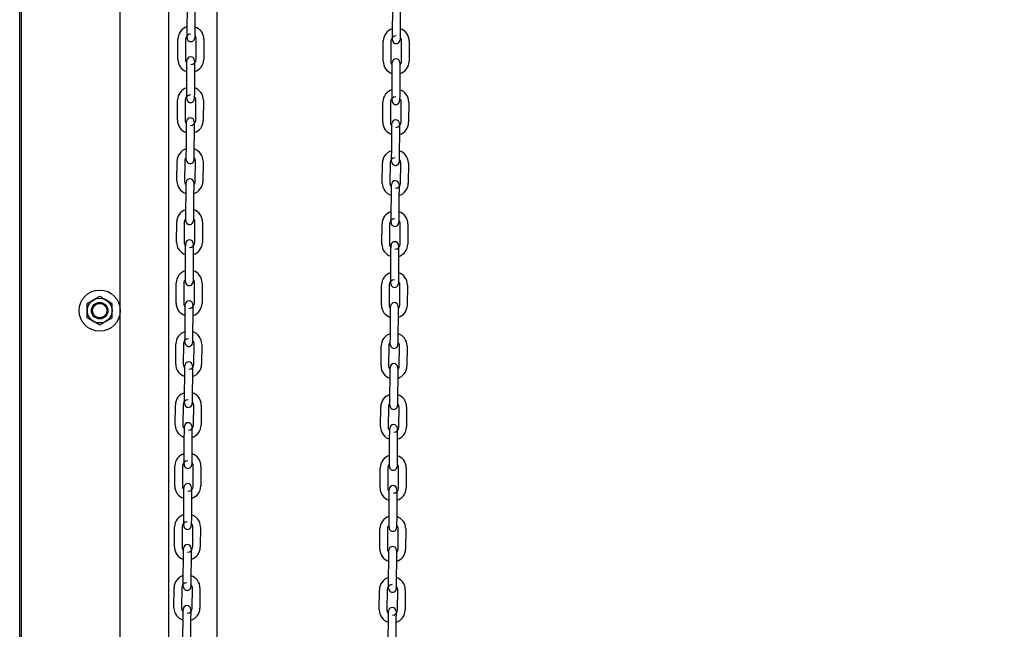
# Model space of a CAD drawing. Header units: inches. Extents: x 170 to 312, y 215 to 248.
# Tile 124 of 256: x 185.243 to 186.261, y 241.378 to 242.008. Entities that reach past the tile are written whole.
import ezdxf

# ---------------------------------------------------------------- set-up
doc = ezdxf.new("R2010")
doc.units = ezdxf.units.IN
doc.header["$LTSCALE"] = 0.25
doc.header["$MEASUREMENT"] = 0
doc.layers.add('ANNOTATIONS', color=1, linetype='Continuous')
doc.layers.add('MOTOR RH', color=7, linetype='Continuous')
doc.styles.add('ARIAL', font='arial.ttf', dxfattribs={"height": 0.09375})
doc.dimstyles.new('STANDARD$0', dxfattribs={"dimtxt": 0.09375, "dimasz": 0.09375, "dimexe": 0.03125, "dimexo": 0.046875, "dimgap": 0.09, "dimtad": 0, "dimtih": 1, "dimtoh": 1, "dimdec": 4, "dimzin": 0, "dimdsep": 46, "dimtxsty": 'ARIAL', "dimcen": 0.09, "dimadec": 0, "dimazin": 0, "dimtfac": 1, "dimtdec": 4, "dimtofl": 0, "dimtmove": 0, "dimatfit": 1, "dimfxl": 1, "dimtolj": 1, "dimtzin": 0, "dimarcsym": 0})

# ---------------------------------------------------------------- blocks, each defined once
blk = doc.blocks.new('*D24')
at = {"layer": 'ANNOTATIONS', "color": 0, "lineweight": -2, "transparency": 16777216}
for p, q in [((185.2897, 244.125), (187.1357, 244.125)), ((187.1044, 244.0313), (187.1044, 242.3317)), ((187.1044, 240.1972), (187.1044, 241.8968)), ((186.3739, 240.1034), (187.1357, 240.1034))]:
    blk.add_line(p, q, dxfattribs=at)
at = {"layer": 'ANNOTATIONS', "color": 0, "transparency": 16777216}
for points in [[(187.0888, 244.0313), (187.12, 244.0313), (187.1044, 244.125)], [(187.0888, 240.1972), (187.12, 240.1972), (187.1044, 240.1034)]]:
    blk.add_solid(points, dxfattribs=at)
at = {"layer": 'defpoints', "color": 0, "transparency": 16777216}
for p in [(185.2428, 244.125), (186.327, 240.1034), (187.1044, 240.1034)]:
    blk.add_point(p, dxfattribs=at)
at = {"layer": 'ANNOTATIONS', "color": 0, "transparency": 16777216, "insert": (187.1044, 242.1142), "char_height": 0.09375, "attachment_point": 5, "style": 'ARIAL'}
blk.add_mtext('\\A1;OPENING\\PHEIGHT', dxfattribs=at)
blk = doc.blocks.new('*D25')
at = {"layer": 'ANNOTATIONS', "color": 0, "lineweight": -2, "transparency": 16777216}
for p, q in [((185.2897, 244.961), (187.7907, 244.961)), ((187.7594, 244.8673), (187.7594, 242.7497)), ((187.7594, 240.1972), (187.7594, 242.3148)), ((187.2942, 240.1034), (187.7907, 240.1034))]:
    blk.add_line(p, q, dxfattribs=at)
at = {"layer": 'ANNOTATIONS', "color": 0, "transparency": 16777216}
for points in [[(187.7438, 244.8673), (187.775, 244.8673), (187.7594, 244.961)], [(187.7438, 240.1972), (187.775, 240.1972), (187.7594, 240.1034)]]:
    blk.add_solid(points, dxfattribs=at)
at = {"layer": 'defpoints', "color": 0, "transparency": 16777216}
for p in [(185.2428, 244.961), (187.2474, 240.1034), (187.7594, 240.1034)]:
    blk.add_point(p, dxfattribs=at)
at = {"layer": 'ANNOTATIONS', "color": 0, "transparency": 16777216, "insert": (187.7594, 242.5322), "char_height": 0.09375, "attachment_point": 5, "style": 'ARIAL'}
blk.add_mtext('\\A1;TOTAL\\PHEIGHT', dxfattribs=at)

msp = doc.modelspace()

# ---------------------------------------------------------------- linework, layer by layer
at = {"layer": 'MOTOR RH'}
for p, q in [((185.24283, 240.10342), (185.24283, 245.60178)), ((185.24466, 240.1061), (185.24466, 244.91339)), ((185.34685, 240.1061), (185.34685, 244.91339)), ((185.39688, 244.63662), (185.39688, 240.10342)), ((185.44691, 240.1061), (185.44691, 244.29598)), ((185.41606, 241.99829), (185.41621, 242.01916)), ((185.42408, 242.0191), (185.42393, 241.99824)), ((185.62841, 241.99633), (185.62856, 242.01719)), ((185.63643, 242.01714), (185.63628, 241.99627)), ((185.40639, 241.96687), (185.40654, 241.98773)), ((185.41441, 241.98768), (185.41426, 241.96681)), ((185.42529, 241.96673), (185.42543, 241.9876)), ((185.43331, 241.98754), (185.43316, 241.96668)), ((185.61874, 241.9649), (185.61889, 241.98576)), ((185.62676, 241.98571), (185.62661, 241.96484)), ((185.63763, 241.96476), (185.63778, 241.98563)), ((185.64566, 241.98557), (185.64551, 241.96471)), ((185.41561, 241.9353), (185.41576, 241.95616)), ((185.42364, 241.95611), (185.42349, 241.93524)), ((185.62796, 241.93333), (185.62811, 241.95419)), ((185.63599, 241.95414), (185.63584, 241.93327)), ((185.40594, 241.90387), (185.40609, 241.92473)), ((185.41396, 241.92468), (185.41382, 241.90381)), ((185.42484, 241.90373), (185.42499, 241.9246)), ((185.43286, 241.92454), (185.43271, 241.90368)), ((185.61829, 241.9019), (185.61844, 241.92277)), ((185.62631, 241.92271), (185.62617, 241.90184)), ((185.6279, 241.92408), (185.6279, 241.9241)), ((185.63719, 241.90177), (185.63734, 241.92263)), ((185.64521, 241.92258), (185.64506, 241.90171)), ((185.41517, 241.8723), (185.41532, 241.89316)), ((185.42319, 241.89311), (185.42304, 241.87224)), ((185.62752, 241.87033), (185.62767, 241.8912)), ((185.63554, 241.89114), (185.63539, 241.87027)), ((185.4055, 241.84087), (185.40564, 241.86173)), ((185.41352, 241.86168), (185.41337, 241.84081)), ((185.42439, 241.84074), (185.42454, 241.8616)), ((185.43242, 241.86154), (185.43227, 241.84068)), ((185.61785, 241.8389), (185.61799, 241.85977)), ((185.62745, 241.86108), (185.62745, 241.8611)), ((185.62587, 241.85971), (185.62572, 241.83885)), ((185.63674, 241.83877), (185.63689, 241.85963)), ((185.64476, 241.85958), (185.64462, 241.83871)), ((185.41472, 241.8093), (185.41487, 241.83016)), ((185.42274, 241.83011), (185.4226, 241.80924)), ((185.62707, 241.80733), (185.62722, 241.8282)), ((185.63509, 241.82814), (185.63495, 241.80728)), ((185.40505, 241.77787), (185.4052, 241.79874)), ((185.41307, 241.79868), (185.41292, 241.77781)), ((185.42395, 241.77774), (185.4241, 241.7986)), ((185.43197, 241.79855), (185.43182, 241.77768)), ((185.6174, 241.7759), (185.61755, 241.79677)), ((185.62542, 241.79671), (185.62527, 241.77585)), ((185.6363, 241.77577), (185.63644, 241.79663)), ((185.64432, 241.79658), (185.64417, 241.77571)), ((185.41428, 241.7463), (185.41442, 241.76717)), ((185.4223, 241.76711), (185.42215, 241.74624)), ((185.62663, 241.74433), (185.62677, 241.7652)), ((185.63465, 241.76514), (185.6345, 241.74428)), ((185.4046, 241.71487), (185.40475, 241.73574)), ((185.41263, 241.73568), (185.41248, 241.71482)), ((185.4235, 241.71474), (185.42365, 241.7356)), ((185.43152, 241.73555), (185.43137, 241.71468)), ((185.61695, 241.7129), (185.6171, 241.73377)), ((185.62498, 241.73371), (185.62483, 241.71285)), ((185.63585, 241.71277), (185.636, 241.73364)), ((185.64387, 241.73358), (185.64372, 241.71271)), ((185.41383, 241.6833), (185.41398, 241.70417)), ((185.42185, 241.70411), (185.4217, 241.68325)), ((185.62618, 241.68133), (185.62633, 241.7022)), ((185.6342, 241.70214), (185.63405, 241.68128)), ((185.40416, 241.65187), (185.40431, 241.67274)), ((185.41218, 241.67268), (185.41203, 241.65182)), ((185.41376, 241.67406), (185.41376, 241.67407)), ((185.42305, 241.65174), (185.4232, 241.67261)), ((185.43108, 241.67255), (185.43093, 241.65168)), ((185.61651, 241.64991), (185.61666, 241.67077)), ((185.62453, 241.67072), (185.62438, 241.64985)), ((185.6354, 241.64977), (185.63555, 241.67064)), ((185.64343, 241.67058), (185.64328, 241.64972)), ((185.41338, 241.6203), (185.41353, 241.64117)), ((185.42141, 241.64111), (185.42126, 241.62025)), ((185.62573, 241.61834), (185.62588, 241.6392)), ((185.63376, 241.63915), (185.63361, 241.61828)), ((185.40371, 241.58888), (185.40386, 241.60974)), ((185.41173, 241.60969), (185.41159, 241.58882)), ((185.41332, 241.61106), (185.41332, 241.61108)), ((185.42261, 241.58874), (185.42276, 241.60961)), ((185.43063, 241.60955), (185.43048, 241.58869)), ((185.61606, 241.58691), (185.61621, 241.60777)), ((185.62408, 241.60772), (185.62394, 241.58685)), ((185.63496, 241.58677), (185.63511, 241.60764)), ((185.64298, 241.60758), (185.64283, 241.58672)), ((185.41294, 241.55731), (185.41309, 241.57817)), ((185.42096, 241.57811), (185.42081, 241.55725)), ((185.62529, 241.55534), (185.62544, 241.5762)), ((185.63331, 241.57615), (185.63316, 241.55528)), ((185.40327, 241.52588), (185.40341, 241.54674)), ((185.41129, 241.54669), (185.41114, 241.52582)), ((185.42216, 241.52574), (185.42231, 241.54661)), ((185.43018, 241.54655), (185.43004, 241.52569)), ((185.61562, 241.52391), (185.61576, 241.54477)), ((185.62364, 241.54472), (185.62349, 241.52385)), ((185.63451, 241.52378), (185.63466, 241.54464)), ((185.64253, 241.54459), (185.64239, 241.52372)), ((185.41249, 241.49431), (185.41264, 241.51517)), ((185.42051, 241.51512), (185.42037, 241.49425)), ((185.62484, 241.49234), (185.62499, 241.5132)), ((185.63286, 241.51315), (185.63271, 241.49228)), ((185.40282, 241.4629), (185.40297, 241.48374)), ((185.41084, 241.48369), (185.41069, 241.46282)), ((185.42172, 241.46274), (185.42186, 241.48361)), ((185.42974, 241.48355), (185.42959, 241.46269)), ((185.61517, 241.46091), (185.61532, 241.48178)), ((185.62319, 241.48172), (185.62304, 241.46086)), ((185.63407, 241.46078), (185.63421, 241.48164)), ((185.64209, 241.48159), (185.64194, 241.46072)), ((185.41205, 241.43131), (185.41219, 241.45217)), ((185.42007, 241.45212), (185.41992, 241.43125)), ((185.6244, 241.42934), (185.62454, 241.45021)), ((185.63242, 241.45015), (185.63227, 241.42928)), ((185.40237, 241.40001), (185.40252, 241.42086)), ((185.4104, 241.42069), (185.41025, 241.39982)), ((185.42127, 241.39975), (185.42142, 241.42061)), ((185.42929, 241.42056), (185.42914, 241.39969)), ((185.61472, 241.39791), (185.61487, 241.41878)), ((185.62274, 241.41872), (185.6226, 241.39786)), ((185.62433, 241.4201), (185.62433, 241.42011)), ((185.63362, 241.39778), (185.63377, 241.41864)), ((185.64164, 241.41859), (185.64149, 241.39772)), ((185.4116, 241.36831), (185.41175, 241.38918)), ((185.41962, 241.38912), (185.41947, 241.36825)), ((185.62395, 241.36634), (185.6241, 241.38721)), ((185.63197, 241.38715), (185.63182, 241.36629))]:
    msp.add_line(p, q, dxfattribs=at)
at = {"layer": 'MOTOR RH', "flags": 128}
for points in [[(185.41599, 241.98904), (185.416, 241.98922), (185.416, 241.98975), (185.41601, 241.9906), (185.41601, 241.99175), (185.41602, 241.99315), (185.41604, 241.99475), (185.41605, 241.99649), (185.41606, 241.99829)], [(185.42393, 241.99824), (185.42392, 241.99643), (185.42391, 241.9947), (185.4239, 241.9931), (185.42389, 241.9917), (185.42388, 241.99055)], [(185.62834, 241.98707), (185.62835, 241.98725), (185.62835, 241.98778), (185.62836, 241.98863), (185.62836, 241.98978), (185.62837, 241.99119), (185.62838, 241.99279), (185.6284, 241.99452), (185.62841, 241.99633)], [(185.63628, 241.99627), (185.63627, 241.99447), (185.63626, 241.99273), (185.63625, 241.99113), (185.63624, 241.98973), (185.63623, 241.98858)], [(185.41789, 241.98565), (185.4184, 241.98539), (185.4199, 241.98508)], [(185.42389, 241.99138), (185.42388, 241.99055), (185.42387, 241.98969), (185.42387, 241.98916), (185.42387, 241.98899)], [(185.63623, 241.98942), (185.63623, 241.98858), (185.63622, 241.98772), (185.63622, 241.9872), (185.63622, 241.98705)], [(185.63622, 241.9872), (185.63622, 241.98702)], [(185.41576, 241.95616), (185.41578, 241.95797), (185.41579, 241.9597), (185.4158, 241.9613), (185.41581, 241.9627), (185.41582, 241.96385)], [(185.41581, 241.96302), (185.41582, 241.96385), (185.41582, 241.96471), (185.41583, 241.96524), (185.41583, 241.96541)], [(185.41583, 241.96524), (185.41583, 241.96541)], [(185.4237, 241.96536), (185.4237, 241.96518), (185.4237, 241.96465), (185.42369, 241.9638), (185.42368, 241.96265), (185.42367, 241.96125), (185.42366, 241.95965), (185.42365, 241.95791), (185.42364, 241.95611)], [(185.62811, 241.95419), (185.62812, 241.956), (185.62814, 241.95773), (185.62815, 241.95933), (185.62816, 241.96074), (185.62817, 241.96189)], [(185.62816, 241.96105), (185.62817, 241.96189), (185.62817, 241.96274), (185.62818, 241.96327), (185.62818, 241.96345)], [(185.63604, 241.96183), (185.63603, 241.96068), (185.63602, 241.95928), (185.63601, 241.95768), (185.636, 241.95594), (185.63599, 241.95414)], [(185.63605, 241.96339), (185.63605, 241.96321), (185.63605, 241.96269), (185.63604, 241.96183), (185.63603, 241.961)], [(185.41555, 241.92604), (185.41555, 241.92622), (185.41555, 241.92675), (185.41556, 241.9276), (185.41557, 241.92875), (185.41558, 241.93016), (185.41559, 241.93176), (185.4156, 241.93349), (185.41561, 241.9353)], [(185.42349, 241.93524), (185.42348, 241.93343), (185.42346, 241.9317), (185.42345, 241.9301), (185.42344, 241.9287), (185.42343, 241.92755)], [(185.6279, 241.92408), (185.6279, 241.92425), (185.6279, 241.92478), (185.62791, 241.92564), (185.62792, 241.92679), (185.62793, 241.92819), (185.62794, 241.92979), (185.62795, 241.93152), (185.62796, 241.93333)], [(185.63584, 241.93327), (185.63582, 241.93147), (185.63581, 241.92973), (185.6358, 241.92813), (185.63579, 241.92673), (185.63578, 241.92558)], [(185.41745, 241.92265), (185.41795, 241.92239), (185.41946, 241.92208)], [(185.42344, 241.92839), (185.42343, 241.92755), (185.42343, 241.92669), (185.42342, 241.92617), (185.42342, 241.92599)], [(185.63579, 241.92642), (185.63578, 241.92558), (185.63578, 241.92472), (185.63577, 241.9242), (185.63577, 241.92405)], [(185.63577, 241.9242), (185.63577, 241.92402)], [(185.41532, 241.89316), (185.41533, 241.89497), (185.41534, 241.8967), (185.41535, 241.8983), (185.41536, 241.89971), (185.41537, 241.90086)], [(185.41536, 241.90002), (185.41537, 241.90086), (185.41538, 241.90171), (185.41538, 241.90224), (185.41538, 241.90241)], [(185.42326, 241.90236), (185.42325, 241.90218), (185.42325, 241.90165), (185.42324, 241.9008), (185.42324, 241.89965), (185.42323, 241.89825), (185.42322, 241.89665), (185.4232, 241.89491), (185.42319, 241.89311)], [(185.62767, 241.8912), (185.62768, 241.893), (185.62769, 241.89474), (185.6277, 241.89634), (185.62771, 241.89774), (185.62772, 241.89889)], [(185.62771, 241.89806), (185.62772, 241.89889), (185.62773, 241.89974), (185.62773, 241.90027), (185.62773, 241.90045)], [(185.63561, 241.90039), (185.6356, 241.90021), (185.6356, 241.89969), (185.63559, 241.89883), (185.63559, 241.89768), (185.63558, 241.89628), (185.63556, 241.89468), (185.63555, 241.89294), (185.63554, 241.89114)], [(185.41511, 241.8646), (185.41512, 241.86576), (185.41513, 241.86716), (185.41514, 241.86876), (185.41516, 241.87049), (185.41517, 241.8723)], [(185.42304, 241.87224), (185.42303, 241.87044), (185.42302, 241.8687), (185.42301, 241.8671), (185.423, 241.8657), (185.42299, 241.86455)], [(185.62745, 241.86108), (185.62745, 241.86126), (185.62746, 241.86178), (185.62746, 241.86264), (185.62747, 241.86379), (185.62748, 241.86519), (185.62749, 241.86679), (185.6275, 241.86852), (185.62752, 241.87033)], [(185.63539, 241.87027), (185.63538, 241.86847), (185.63537, 241.86673), (185.63535, 241.86513), (185.63535, 241.86373), (185.63534, 241.86258)], [(185.4151, 241.86305), (185.4151, 241.86322), (185.41511, 241.86375), (185.41511, 241.8646), (185.41512, 241.86544)], [(185.4151, 241.86305), (185.4151, 241.86322)], [(185.42299, 241.86539), (185.42299, 241.86455), (185.42298, 241.86369), (185.42298, 241.86317), (185.42298, 241.86302)], [(185.42298, 241.86317), (185.42298, 241.86299)], [(185.63534, 241.86342), (185.63534, 241.86258), (185.63533, 241.86173), (185.63533, 241.8612), (185.63533, 241.86106)], [(185.63533, 241.8612), (185.63533, 241.86102)], [(185.417, 241.85965), (185.41751, 241.85939), (185.41901, 241.85908)], [(185.41492, 241.83703), (185.41492, 241.83786), (185.41493, 241.83871), (185.41493, 241.83924), (185.41494, 241.83941)], [(185.41493, 241.83924), (185.41494, 241.83942)], [(185.42281, 241.83936), (185.42281, 241.83918), (185.4228, 241.83866), (185.4228, 241.8378), (185.42279, 241.83697)], [(185.41487, 241.83016), (185.41488, 241.83197), (185.4149, 241.83371), (185.41491, 241.8353), (185.41492, 241.83671), (185.41492, 241.83786)], [(185.4228, 241.8378), (185.42279, 241.83665), (185.42278, 241.83525), (185.42277, 241.83365), (185.42276, 241.83191), (185.42274, 241.83011)], [(185.62722, 241.8282), (185.62723, 241.83), (185.62724, 241.83174), (185.62726, 241.83334), (185.62727, 241.83474), (185.62727, 241.83589)], [(185.62727, 241.83506), (185.62727, 241.83589), (185.62728, 241.83674), (185.62728, 241.83727), (185.62729, 241.83745)], [(185.63516, 241.83739), (185.63516, 241.83721), (185.63515, 241.83669), (185.63515, 241.83583), (185.63514, 241.83468), (185.63513, 241.83328), (185.63512, 241.83168), (185.63511, 241.82995), (185.63509, 241.82814)], [(185.41467, 241.80161), (185.41468, 241.80276), (185.41469, 241.80416), (185.4147, 241.80576), (185.41471, 241.80749), (185.41472, 241.8093)], [(185.4226, 241.80924), (185.42258, 241.80744), (185.42257, 241.8057), (185.42256, 241.8041), (185.42255, 241.8027), (185.42254, 241.80155)], [(185.41466, 241.80005), (185.41466, 241.80022), (185.41466, 241.80075), (185.41467, 241.80161), (185.41467, 241.80245)], [(185.42255, 241.80239), (185.42254, 241.80155), (185.42254, 241.8007), (185.42253, 241.80017), (185.42253, 241.8)], [(185.42253, 241.80017), (185.42253, 241.79999)], [(185.62701, 241.79808), (185.62701, 241.79826), (185.62701, 241.79878), (185.62702, 241.79964), (185.62703, 241.80079), (185.62704, 241.80219), (185.62705, 241.80379), (185.62706, 241.80553), (185.62707, 241.80733)], [(185.6349, 241.80042), (185.63489, 241.79958), (185.63488, 241.79873), (185.63488, 241.7982), (185.63488, 241.79802)], [(185.63495, 241.80728), (185.63493, 241.80547), (185.63492, 241.80373), (185.63491, 241.80214), (185.6349, 241.80073), (185.63489, 241.79958)], [(185.41655, 241.79665), (185.41706, 241.79639), (185.41857, 241.79608)], [(185.41442, 241.76717), (185.41444, 241.76897), (185.41445, 241.77071), (185.41446, 241.77231), (185.41447, 241.77371), (185.41448, 241.77486)], [(185.41447, 241.77403), (185.41448, 241.77486), (185.41448, 241.77571), (185.41449, 241.77624), (185.41449, 241.77641)], [(185.41449, 241.77624), (185.41449, 241.77642)], [(185.42236, 241.77636), (185.42236, 241.77618), (185.42236, 241.77566), (185.42235, 241.7748), (185.42234, 241.77365), (185.42233, 241.77225), (185.42232, 241.77065), (185.42231, 241.76892), (185.4223, 241.76711)], [(185.62677, 241.7652), (185.62679, 241.767), (185.6268, 241.76874), (185.62681, 241.77034), (185.62682, 241.77174), (185.62683, 241.77289)], [(185.62682, 241.77206), (185.62683, 241.77289), (185.62683, 241.77375), (185.62684, 241.77427), (185.62684, 241.77445)], [(185.63471, 241.77439), (185.63471, 241.77422), (185.63471, 241.77369), (185.6347, 241.77283), (185.63469, 241.77168), (185.63468, 241.77028), (185.63467, 241.76868), (185.63466, 241.76695), (185.63465, 241.76514)], [(185.41421, 241.73706), (185.41421, 241.73723), (185.41422, 241.73775), (185.41422, 241.73861), (185.41423, 241.73945)], [(185.41422, 241.73861), (185.41423, 241.73976), (185.41424, 241.74116), (185.41425, 241.74276), (185.41426, 241.7445), (185.41428, 241.7463)], [(185.4221, 241.73939), (185.4221, 241.73855), (185.42209, 241.7377), (185.42209, 241.73717), (185.42208, 241.73699)], [(185.42215, 241.74624), (185.42214, 241.74444), (185.42212, 241.7427), (185.42211, 241.7411), (185.4221, 241.7397), (185.4221, 241.73855)], [(185.62656, 241.73508), (185.62656, 241.73526), (185.62656, 241.73579), (185.62657, 241.73664), (185.62658, 241.73779), (185.62659, 241.73919), (185.6266, 241.74079), (185.62661, 241.74253), (185.62663, 241.74433)], [(185.6345, 241.74428), (185.63449, 241.74247), (185.63447, 241.74074), (185.63446, 241.73914), (185.63445, 241.73773), (185.63444, 241.73658)], [(185.41421, 241.73705), (185.41421, 241.73723)], [(185.41611, 241.73365), (185.41661, 241.73339), (185.41812, 241.73308)], [(185.63445, 241.73742), (185.63444, 241.73658), (185.63444, 241.73573), (185.63443, 241.7352), (185.63443, 241.73506)], [(185.63443, 241.7352), (185.63443, 241.73503)], [(185.41398, 241.70417), (185.41399, 241.70597), (185.414, 241.70771), (185.41401, 241.70931), (185.41402, 241.71071), (185.41403, 241.71186)], [(185.41403, 241.71103), (185.41403, 241.71186), (185.41404, 241.71272), (185.41404, 241.71324), (185.41404, 241.71341)], [(185.41404, 241.71324), (185.41404, 241.71342)], [(185.42192, 241.71336), (185.42192, 241.71319), (185.42191, 241.71266), (185.42191, 241.7118), (185.4219, 241.71065), (185.42189, 241.70925), (185.42188, 241.70765), (185.42186, 241.70592), (185.42185, 241.70411)], [(185.62633, 241.7022), (185.62634, 241.704), (185.62635, 241.70574), (185.62636, 241.70734), (185.62637, 241.70874), (185.62638, 241.70989)], [(185.62638, 241.70906), (185.62638, 241.70989), (185.62639, 241.71075), (185.62639, 241.71127), (185.62639, 241.71145)], [(185.63426, 241.70984), (185.63425, 241.70869), (185.63424, 241.70728), (185.63423, 241.70568), (185.63421, 241.70395), (185.6342, 241.70214)], [(185.63427, 241.7114), (185.63427, 241.71122), (185.63426, 241.71069), (185.63426, 241.70984), (185.63425, 241.70901)], [(185.41376, 241.67405), (185.41377, 241.67423), (185.41377, 241.67475), (185.41378, 241.67561), (185.41378, 241.67676), (185.41379, 241.67816), (185.4138, 241.67976), (185.41382, 241.6815), (185.41383, 241.6833)], [(185.4217, 241.68325), (185.42169, 241.68144), (185.42168, 241.67971), (185.42167, 241.67811), (185.42166, 241.6767), (185.42165, 241.67555)], [(185.62612, 241.67364), (185.62613, 241.67479), (185.62614, 241.67619), (185.62615, 241.67779), (185.62617, 241.67953), (185.62618, 241.68133)], [(185.63405, 241.68128), (185.63404, 241.67947), (185.63403, 241.67774), (185.63402, 241.67614), (185.63401, 241.67474), (185.634, 241.67359)], [(185.41566, 241.67065), (185.41617, 241.6704), (185.41767, 241.67009)], [(185.42166, 241.67639), (185.42165, 241.67555), (185.42164, 241.6747), (185.42164, 241.67417), (185.42164, 241.67403)], [(185.42164, 241.67417), (185.42164, 241.67399)], [(185.62611, 241.67209), (185.62612, 241.67226), (185.62612, 241.67279), (185.62612, 241.67364), (185.62613, 241.67448)], [(185.62611, 241.67208), (185.62612, 241.67226)], [(185.634, 241.67443), (185.634, 241.67359), (185.63399, 241.67273), (185.63399, 241.6722), (185.63399, 241.67203)], [(185.41353, 241.64117), (185.41354, 241.64297), (185.41356, 241.64471), (185.41357, 241.64631), (185.41358, 241.64771), (185.41359, 241.64886)], [(185.41358, 241.64803), (185.41359, 241.64886), (185.41359, 241.64972), (185.4136, 241.65024), (185.4136, 241.65041)], [(185.4136, 241.65024), (185.4136, 241.65042)], [(185.42147, 241.65037), (185.42147, 241.65019), (185.42147, 241.64966), (185.42146, 241.64881), (185.42145, 241.64766), (185.42144, 241.64625), (185.42143, 241.64465), (185.42142, 241.64292), (185.42141, 241.64111)], [(185.62588, 241.6392), (185.62589, 241.64101), (185.62591, 241.64274), (185.62592, 241.64434), (185.62593, 241.64574), (185.62594, 241.64689)], [(185.62593, 241.64606), (185.62594, 241.64689), (185.62594, 241.64775), (185.62595, 241.64828), (185.62595, 241.64845)], [(185.62595, 241.64828), (185.62595, 241.64845)], [(185.63381, 241.64684), (185.6338, 241.64569), (185.63379, 241.64429), (185.63378, 241.64269), (185.63377, 241.64095), (185.63376, 241.63915)], [(185.63382, 241.6484), (185.63382, 241.64822), (185.63382, 241.64769), (185.63381, 241.64684), (185.6338, 241.64601)], [(185.41332, 241.61105), (185.41332, 241.61123), (185.41332, 241.61176), (185.41333, 241.61261), (185.41334, 241.61376), (185.41335, 241.61516), (185.41336, 241.61676), (185.41337, 241.6185), (185.41338, 241.6203)], [(185.42126, 241.62025), (185.42124, 241.61844), (185.42123, 241.61671), (185.42122, 241.61511), (185.42121, 241.61371), (185.4212, 241.61256)], [(185.62568, 241.61064), (185.62569, 241.61179), (185.6257, 241.6132), (185.62571, 241.6148), (185.62572, 241.61653), (185.62573, 241.61834)], [(185.63361, 241.61828), (185.63359, 241.61648), (185.63358, 241.61474), (185.63357, 241.61314), (185.63356, 241.61174), (185.63355, 241.61059)], [(185.41522, 241.60766), (185.41572, 241.6074), (185.41723, 241.60709)], [(185.42121, 241.61339), (185.4212, 241.61256), (185.4212, 241.6117), (185.42119, 241.61117), (185.42119, 241.61103)], [(185.42119, 241.61117), (185.42119, 241.611)], [(185.62567, 241.60908), (185.62567, 241.60926), (185.62567, 241.60979), (185.62568, 241.61064), (185.62568, 241.61148)], [(185.63356, 241.61143), (185.63355, 241.61059), (185.63355, 241.60973), (185.63354, 241.60921), (185.63354, 241.60906)], [(185.63354, 241.60921), (185.63354, 241.60903)], [(185.41309, 241.57817), (185.4131, 241.57998), (185.41311, 241.58171), (185.41312, 241.58331), (185.41313, 241.58471), (185.41314, 241.58586)], [(185.41313, 241.58503), (185.41314, 241.58586), (185.41315, 241.58672), (185.41315, 241.58724), (185.41315, 241.58741)], [(185.41315, 241.58724), (185.41315, 241.58742)], [(185.42103, 241.58737), (185.42102, 241.58719), (185.42102, 241.58666), (185.42101, 241.58581), (185.42101, 241.58466), (185.421, 241.58326), (185.42098, 241.58166), (185.42097, 241.57992), (185.42096, 241.57811)], [(185.62548, 241.58306), (185.62549, 241.5839), (185.6255, 241.58475), (185.6255, 241.58528), (185.6255, 241.58545)], [(185.63337, 241.5854), (185.63337, 241.58522), (185.63337, 241.58469), (185.63336, 241.58384), (185.63336, 241.58269), (185.63335, 241.58129), (185.63333, 241.57969), (185.63332, 241.57795), (185.63331, 241.57615)], [(185.62544, 241.5762), (185.62545, 241.57801), (185.62546, 241.57974), (185.62547, 241.58134), (185.62548, 241.58275), (185.62549, 241.5839)], [(185.41287, 241.54805), (185.41287, 241.54823), (185.41288, 241.54876), (185.41288, 241.54961), (185.41289, 241.55076), (185.4129, 241.55217), (185.41291, 241.55376), (185.41292, 241.5555), (185.41294, 241.55731)], [(185.42081, 241.55725), (185.4208, 241.55544), (185.42079, 241.55371), (185.42078, 241.55211), (185.42077, 241.55071), (185.42076, 241.54956)], [(185.62523, 241.54765), (185.62524, 241.5488), (185.62525, 241.5502), (185.62526, 241.5518), (185.62527, 241.55353), (185.62529, 241.55534)], [(185.63316, 241.55528), (185.63315, 241.55348), (185.63314, 241.55174), (185.63312, 241.55014), (185.63311, 241.54874), (185.63311, 241.54759)], [(185.41477, 241.54466), (185.41528, 241.5444), (185.41678, 241.54409)], [(185.42076, 241.5504), (185.42076, 241.54956), (185.42075, 241.5487), (185.42075, 241.54818), (185.42075, 241.548)], [(185.62522, 241.54609), (185.62522, 241.54626), (185.62523, 241.54679), (185.62523, 241.54765), (185.62524, 241.54848)], [(185.62522, 241.54609), (185.62522, 241.54626)], [(185.63311, 241.54843), (185.63311, 241.54759), (185.6331, 241.54673), (185.6331, 241.54621), (185.6331, 241.54603)], [(185.41269, 241.52203), (185.41269, 241.52287), (185.4127, 241.52372), (185.4127, 241.52425), (185.41271, 241.52442)], [(185.4127, 241.52425), (185.41271, 241.52442)], [(185.42058, 241.52437), (185.42058, 241.52419), (185.42057, 241.52366), (185.42057, 241.52281), (185.42056, 241.52166), (185.42055, 241.52026), (185.42054, 241.51866), (185.42053, 241.51692), (185.42051, 241.51512)], [(185.41264, 241.51517), (185.41265, 241.51698), (185.41266, 241.51871), (185.41268, 241.52031), (185.41269, 241.52171), (185.41269, 241.52287)], [(185.62499, 241.5132), (185.625, 241.51501), (185.62501, 241.51675), (185.62503, 241.51834), (185.62504, 241.51975), (185.62504, 241.5209)], [(185.62504, 241.52007), (185.62504, 241.5209), (185.62505, 241.52175), (185.62505, 241.52228), (185.62505, 241.52245)], [(185.62505, 241.52228), (185.62505, 241.52246)], [(185.63293, 241.5224), (185.63293, 241.52222), (185.63292, 241.5217), (185.63292, 241.52084), (185.63291, 241.51969), (185.6329, 241.51829), (185.63289, 241.51669), (185.63288, 241.51495), (185.63286, 241.51315)], [(185.41243, 241.48506), (185.41243, 241.48523), (185.41243, 241.48576), (185.41244, 241.48661), (185.41245, 241.48776), (185.41246, 241.48917), (185.41247, 241.49077), (185.41248, 241.4925), (185.41249, 241.49431)], [(185.42037, 241.49425), (185.42035, 241.49245), (185.42034, 241.49071), (185.42033, 241.48911), (185.42032, 241.48771), (185.42031, 241.48656)], [(185.42032, 241.4874), (185.42031, 241.48656), (185.4203, 241.4857), (185.4203, 241.48518), (185.4203, 241.485)], [(185.62478, 241.48379), (185.62479, 241.48465), (185.62479, 241.4858), (185.6248, 241.4872), (185.62482, 241.4888), (185.62483, 241.49053), (185.62484, 241.49234)], [(185.62478, 241.48309), (185.62478, 241.48326), (185.62478, 241.48379), (185.62479, 241.48465), (185.62479, 241.48549)], [(185.62478, 241.48309), (185.62478, 241.48326)], [(185.63267, 241.48543), (185.63266, 241.48459), (185.63265, 241.48374), (185.63265, 241.48321), (185.63265, 241.48303)], [(185.63271, 241.49228), (185.6327, 241.49048), (185.63269, 241.48874), (185.63268, 241.48714), (185.63267, 241.48574), (185.63266, 241.48459)], [(185.41432, 241.48166), (185.41483, 241.4814), (185.41633, 241.48109)], [(185.41219, 241.45217), (185.41221, 241.45398), (185.41222, 241.45571), (185.41223, 241.45731), (185.41224, 241.45872), (185.41225, 241.45987)], [(185.41224, 241.45903), (185.41225, 241.45987), (185.41225, 241.46072), (185.41226, 241.46125), (185.41226, 241.46142)], [(185.41226, 241.46125), (185.41226, 241.46143)], [(185.42013, 241.46137), (185.42013, 241.46119), (185.42013, 241.46067), (185.42012, 241.45981), (185.42011, 241.45866), (185.4201, 241.45726), (185.42009, 241.45566), (185.42008, 241.45392), (185.42007, 241.45212)], [(185.62454, 241.45021), (185.62456, 241.45201), (185.62457, 241.45375), (185.62458, 241.45535), (185.62459, 241.45675), (185.6246, 241.4579)], [(185.62459, 241.45707), (185.6246, 241.4579), (185.6246, 241.45875), (185.62461, 241.45928), (185.62461, 241.45946)], [(185.63247, 241.45784), (185.63246, 241.45669), (185.63245, 241.45529), (185.63244, 241.45369), (185.63243, 241.45196), (185.63242, 241.45015)], [(185.63248, 241.4594), (185.63248, 241.45922), (185.63248, 241.4587), (185.63247, 241.45784), (185.63247, 241.45701)], [(185.41198, 241.42206), (185.41198, 241.42223), (185.41198, 241.42276), (185.41199, 241.42362), (185.412, 241.42477), (185.41201, 241.42617), (185.41202, 241.42777), (185.41203, 241.4295), (185.41205, 241.43131)], [(185.41987, 241.4244), (185.41986, 241.42356), (185.41986, 241.42271), (185.41985, 241.42218), (185.41985, 241.42204)], [(185.41985, 241.42218), (185.41985, 241.422)], [(185.41992, 241.43125), (185.41991, 241.42945), (185.41989, 241.42771), (185.41988, 241.42611), (185.41987, 241.42471), (185.41986, 241.42356)], [(185.62433, 241.42009), (185.62433, 241.42027), (185.62433, 241.42079), (185.62434, 241.42165), (185.62435, 241.4228), (185.62436, 241.4242), (185.62437, 241.4258), (185.62438, 241.42754), (185.6244, 241.42934)], [(185.63222, 241.42243), (185.63221, 241.42159), (185.63221, 241.42074), (185.6322, 241.42021), (185.6322, 241.42007)], [(185.63227, 241.42928), (185.63226, 241.42748), (185.63224, 241.42574), (185.63223, 241.42414), (185.63222, 241.42274), (185.63221, 241.42159)], [(185.41388, 241.41866), (185.41438, 241.4184), (185.41589, 241.41809)], [(185.6322, 241.42021), (185.6322, 241.42003)], [(185.41175, 241.38918), (185.41176, 241.39098), (185.41177, 241.39272), (185.41178, 241.39432), (185.41179, 241.39572), (185.4118, 241.39687)], [(185.4118, 241.39604), (185.4118, 241.39687), (185.41181, 241.39772), (185.41181, 241.39825), (185.41181, 241.39843)], [(185.41969, 241.39837), (185.41969, 241.39819), (185.41968, 241.39767), (185.41968, 241.39681), (185.41967, 241.39566), (185.41966, 241.39426), (185.41965, 241.39266), (185.41963, 241.39092), (185.41962, 241.38912)], [(185.6241, 241.38721), (185.62411, 241.38901), (185.62412, 241.39075), (185.62413, 241.39235), (185.62414, 241.39375), (185.62415, 241.3949)], [(185.62415, 241.39407), (185.62415, 241.3949), (185.62416, 241.39576), (185.62416, 241.39628), (185.62416, 241.39646)], [(185.63204, 241.3964), (185.63204, 241.39623), (185.63203, 241.3957), (185.63203, 241.39484), (185.63202, 241.39369), (185.63201, 241.39229), (185.632, 241.39069), (185.63198, 241.38896), (185.63197, 241.38715)]]:
    msp.add_lwpolyline(points, dxfattribs=at)
at = {"layer": 'MOTOR RH'}
for radius in [0.02129, 0.01277, 0.00852, 0.0075]:
    msp.add_circle((185.32556, 241.70711), radius, dxfattribs=at)
for centre, radius, start, end in [((185.41972, 241.98764), 0.01319, 106.06756, 179.59345), ((185.41972, 241.98764), 0.00531, 89.59345, 179.59345), ((185.42012, 241.98764), 0.01319, 359.59345, 73.11934), ((185.63207, 241.98567), 0.01319, 106.06756, 179.59345), ((185.63247, 241.98567), 0.01319, 359.59345, 73.11934), ((185.41993, 241.98901), 0.00394, 179.59345, 359.59347), ((185.42012, 241.98764), 0.00531, 359.59345, 44.86817), ((185.63207, 241.98567), 0.00531, 89.59345, 179.59345), ((185.63228, 241.98705), 0.00394, 179.59345, 359.59347), ((185.63247, 241.98567), 0.00531, 359.59345, 44.86854), ((185.41958, 241.96677), 0.01319, 179.59345, 253.12364), ((185.41958, 241.96677), 0.00531, 179.59345, 224.88348), ((185.41976, 241.96539), 0.00394, 359.59345, 179.59343), ((185.41997, 241.96677), 0.00531, 269.59345, 359.59345), ((185.41997, 241.96677), 0.01319, 286.07186, 359.59345), ((185.63193, 241.9648), 0.01319, 179.59345, 253.12364), ((185.63193, 241.9648), 0.00531, 179.59345, 224.88293), ((185.63211, 241.96342), 0.00394, 359.59345, 179.59343), ((185.63232, 241.9648), 0.01319, 286.07186, 359.59345), ((185.63232, 241.9648), 0.00531, 314.33302, 359.59345), ((185.41928, 241.92464), 0.01319, 106.06756, 179.59345), ((185.41967, 241.92464), 0.01319, 359.59345, 73.11934), ((185.63163, 241.92267), 0.01319, 106.06756, 179.59345), ((185.63202, 241.92267), 0.01319, 359.59345, 73.11934), ((185.41928, 241.92464), 0.00531, 89.59345, 179.59345), ((185.41949, 241.92602), 0.00394, 179.59345, 359.59347), ((185.41967, 241.92464), 0.00531, 359.59345, 44.86833), ((185.63163, 241.92267), 0.00531, 89.59345, 179.59345), ((185.63183, 241.92405), 0.00394, 179.59345, 359.59347), ((185.63202, 241.92267), 0.00531, 359.59345, 44.86854), ((185.41913, 241.90377), 0.01319, 179.59345, 253.12364), ((185.41913, 241.90377), 0.00531, 179.59345, 224.88348), ((185.41932, 241.90239), 0.00394, 359.59345, 179.59343), ((185.41952, 241.90377), 0.00531, 269.59345, 359.59345), ((185.41952, 241.90377), 0.01319, 286.07186, 359.59345), ((185.63148, 241.90181), 0.01319, 179.59345, 253.12364), ((185.63148, 241.90181), 0.00531, 179.59345, 224.88293), ((185.63167, 241.90042), 0.00394, 359.59345, 179.59343), ((185.63187, 241.9018), 0.00531, 269.59345, 359.59345), ((185.63187, 241.9018), 0.01319, 286.07186, 359.59345), ((185.41883, 241.86164), 0.01319, 106.06756, 179.59345), ((185.41923, 241.86164), 0.01319, 359.59345, 73.11934), ((185.63118, 241.85967), 0.01319, 106.06756, 179.59345), ((185.63158, 241.85967), 0.01319, 359.59345, 73.11934), ((185.41883, 241.86164), 0.00531, 134.31779, 179.59345), ((185.41904, 241.86302), 0.00394, 179.59345, 359.59347), ((185.41923, 241.86164), 0.00531, 359.59345, 44.86824), ((185.63118, 241.85967), 0.00531, 89.59345, 179.59345), ((185.63139, 241.86105), 0.00394, 179.59345, 359.59347), ((185.63158, 241.85967), 0.00531, 359.59345, 44.86831), ((185.41868, 241.84078), 0.01319, 179.59345, 253.12364), ((185.41868, 241.84078), 0.00531, 179.59345, 224.8828), ((185.41887, 241.83939), 0.00394, 359.59345, 179.59343), ((185.41908, 241.84077), 0.01319, 286.07186, 359.59345), ((185.41908, 241.84077), 0.00531, 314.33308, 359.59345), ((185.63122, 241.83742), 0.00394, 359.59345, 179.59343), ((185.63103, 241.83881), 0.01319, 179.59345, 253.12364), ((185.63103, 241.83881), 0.00531, 179.59345, 224.88293), ((185.63143, 241.8388), 0.00531, 269.59345, 359.59345), ((185.63143, 241.8388), 0.01319, 286.07186, 359.59345), ((185.41839, 241.79864), 0.01319, 106.06756, 179.59345), ((185.41878, 241.79864), 0.01319, 359.59345, 73.11934), ((185.63074, 241.79667), 0.01319, 106.06756, 179.59345), ((185.63113, 241.79667), 0.01319, 359.59345, 73.11934), ((185.41839, 241.79864), 0.00531, 134.31809, 179.59345), ((185.41859, 241.80002), 0.00394, 179.59345, 359.59347), ((185.41878, 241.79864), 0.00531, 359.59345, 44.86872), ((185.63074, 241.79667), 0.00531, 89.59345, 179.59345), ((185.63113, 241.79667), 0.00531, 359.59345, 44.86854), ((185.63094, 241.79805), 0.00394, 179.59345, 359.59347), ((185.41843, 241.77639), 0.00394, 359.59345, 179.59343), ((185.63078, 241.77442), 0.00394, 359.59345, 179.59343), ((185.41824, 241.77778), 0.01319, 179.59345, 253.12364), ((185.41824, 241.77778), 0.00531, 179.59345, 224.88293), ((185.41863, 241.77777), 0.00531, 269.59345, 359.59345), ((185.41863, 241.77777), 0.01319, 286.07186, 359.59345), ((185.63059, 241.77581), 0.01319, 179.59345, 253.12364), ((185.63059, 241.77581), 0.00531, 179.59345, 224.88293), ((185.63098, 241.77581), 0.00531, 269.59345, 359.59345), ((185.63098, 241.77581), 0.01319, 286.07186, 359.59345), ((185.41794, 241.73564), 0.01319, 106.06756, 179.59345), ((185.41833, 241.73564), 0.01319, 359.59345, 73.11934), ((185.41794, 241.73564), 0.00531, 134.31795, 179.59345), ((185.41833, 241.73564), 0.00531, 359.59345, 44.86821), ((185.63029, 241.73368), 0.01319, 106.06756, 179.59345), ((185.63029, 241.73368), 0.00531, 89.59345, 179.59345), ((185.63068, 241.73367), 0.01319, 359.59345, 73.11934), ((185.41815, 241.73702), 0.00394, 179.59345, 359.59347), ((185.6305, 241.73505), 0.00394, 179.59345, 359.59347), ((185.63068, 241.73367), 0.00531, 359.59345, 44.86854), ((185.41798, 241.71339), 0.00394, 359.59345, 179.59343), ((185.41779, 241.71478), 0.01319, 179.59345, 253.12364), ((185.41779, 241.71478), 0.00531, 179.59345, 224.88343), ((185.41819, 241.71478), 0.00531, 269.59345, 359.59345), ((185.41819, 241.71478), 0.01319, 286.07186, 359.59345), ((185.63014, 241.71281), 0.01319, 179.59345, 253.12364), ((185.63014, 241.71281), 0.00531, 179.59345, 224.88293), ((185.63033, 241.71142), 0.00394, 359.59345, 179.59343), ((185.63054, 241.71281), 0.01319, 286.07186, 359.59345), ((185.63054, 241.71281), 0.00531, 314.33326, 359.59345), ((185.41749, 241.67265), 0.01319, 106.06756, 179.59345), ((185.41749, 241.67265), 0.00531, 89.59345, 179.59345), ((185.41789, 241.67264), 0.01319, 359.59345, 73.11934), ((185.62984, 241.67068), 0.01319, 106.06756, 179.59345), ((185.63024, 241.67068), 0.01319, 359.59345, 73.11934), ((185.4177, 241.67402), 0.00394, 179.59345, 359.59347), ((185.41789, 241.67264), 0.00531, 359.59345, 44.86854), ((185.62984, 241.67068), 0.00531, 134.31796, 179.59345), ((185.63005, 241.67205), 0.00394, 179.59345, 359.59347), ((185.63024, 241.67068), 0.00531, 359.59345, 44.86837), ((185.41735, 241.65178), 0.01319, 179.59345, 253.12364), ((185.41735, 241.65178), 0.00531, 179.59345, 224.88332), ((185.41753, 241.65039), 0.00394, 359.59345, 179.59343), ((185.41774, 241.65178), 0.00531, 269.59345, 359.59345), ((185.41774, 241.65178), 0.01319, 286.07186, 359.59345), ((185.6297, 241.64981), 0.01319, 179.59345, 253.12364), ((185.6297, 241.64981), 0.00531, 179.59345, 224.88293), ((185.62988, 241.64843), 0.00394, 359.59345, 179.59343), ((185.63009, 241.64981), 0.01319, 286.07186, 359.59345), ((185.63009, 241.64981), 0.00531, 314.33295, 359.59345), ((185.41705, 241.60965), 0.01319, 106.06756, 179.59345), ((185.41744, 241.60964), 0.01319, 359.59345, 73.11934), ((185.6294, 241.60768), 0.01319, 106.06756, 179.59345), ((185.62979, 241.60768), 0.01319, 359.59345, 73.11934), ((185.41705, 241.60965), 0.00531, 89.59345, 179.59345), ((185.41726, 241.61102), 0.00394, 179.59345, 359.59347), ((185.41744, 241.60964), 0.00531, 359.59345, 44.86854), ((185.6294, 241.60768), 0.00531, 134.31812, 179.59345), ((185.6296, 241.60906), 0.00394, 179.59345, 359.59347), ((185.62979, 241.60768), 0.00531, 359.59345, 44.86854), ((185.4169, 241.58878), 0.01319, 179.59345, 253.12364), ((185.4169, 241.58878), 0.00531, 179.59345, 224.88354), ((185.41709, 241.58739), 0.00394, 359.59345, 179.59343), ((185.41729, 241.58878), 0.00531, 269.59345, 359.59345), ((185.41729, 241.58878), 0.01319, 286.07186, 359.59345), ((185.62925, 241.58681), 0.01319, 179.59345, 253.12364), ((185.62925, 241.58681), 0.00531, 179.59345, 224.88293), ((185.62944, 241.58543), 0.00394, 359.59345, 179.59343), ((185.62964, 241.58681), 0.00531, 269.59345, 359.59345), ((185.62964, 241.58681), 0.01319, 286.07186, 359.59345), ((185.4166, 241.54665), 0.01319, 106.06756, 179.59345), ((185.417, 241.54665), 0.01319, 359.59345, 73.11934), ((185.62895, 241.54468), 0.01319, 106.06756, 179.59345), ((185.62935, 241.54468), 0.01319, 359.59345, 73.11934), ((185.4166, 241.54665), 0.00531, 89.59345, 179.59345), ((185.41681, 241.54803), 0.00394, 179.59345, 359.59347), ((185.417, 241.54665), 0.00531, 359.59345, 44.86854), ((185.62895, 241.54468), 0.00531, 134.31777, 179.59345), ((185.62916, 241.54606), 0.00394, 179.59345, 359.59347), ((185.62935, 241.54468), 0.00531, 359.59345, 44.86818), ((185.41645, 241.52578), 0.01319, 179.59345, 253.12364), ((185.41645, 241.52578), 0.00531, 179.59345, 224.8832), ((185.41664, 241.5244), 0.00394, 359.59345, 179.59343), ((185.41685, 241.52578), 0.00531, 269.59345, 359.59345), ((185.41685, 241.52578), 0.01319, 286.07186, 359.59345), ((185.6288, 241.52382), 0.01319, 179.59345, 253.12364), ((185.6288, 241.52382), 0.00531, 179.59345, 224.88293), ((185.62899, 241.52243), 0.00394, 359.59345, 179.59343), ((185.6292, 241.52381), 0.00531, 269.59345, 359.59345), ((185.6292, 241.52381), 0.01319, 286.07186, 359.59345), ((185.41616, 241.48365), 0.01319, 106.06756, 179.59345), ((185.41655, 241.48365), 0.01319, 359.59345, 73.11934), ((185.62851, 241.48168), 0.01319, 106.06756, 179.59345), ((185.6289, 241.48168), 0.01319, 359.59345, 73.11934), ((185.41616, 241.48365), 0.00531, 89.59345, 179.59345), ((185.41636, 241.48503), 0.00394, 179.59345, 359.59347), ((185.41655, 241.48365), 0.00531, 359.59345, 44.86835), ((185.62851, 241.48168), 0.00531, 134.31819, 179.59345), ((185.62871, 241.48306), 0.00394, 179.59345, 359.59347), ((185.6289, 241.48168), 0.00531, 359.59345, 44.86814), ((185.41601, 241.4629), 0.01319, 179.59345, 253.12364), ((185.41601, 241.46279), 0.00531, 179.59345, 224.88327), ((185.4162, 241.4614), 0.00394, 359.59345, 179.59343), ((185.4164, 241.46278), 0.00531, 269.59345, 359.59345), ((185.4164, 241.46278), 0.01319, 286.07186, 359.59345), ((185.62855, 241.45943), 0.00394, 359.59345, 179.59343), ((185.62836, 241.46082), 0.01319, 179.59345, 253.12364), ((185.62836, 241.46082), 0.00531, 179.59345, 224.88293), ((185.62875, 241.46081), 0.01319, 286.07186, 359.59345), ((185.62875, 241.46081), 0.00531, 314.33305, 359.59345), ((185.41571, 241.42076), 0.01319, 106.06756, 179.59345), ((185.4161, 241.42065), 0.01319, 359.59345, 73.11934), ((185.41571, 241.42065), 0.00531, 89.59345, 179.59345), ((185.41592, 241.42203), 0.00394, 179.59345, 359.59347), ((185.4161, 241.42065), 0.00531, 359.59345, 44.86819), ((185.62806, 241.41868), 0.01319, 106.06756, 179.59345), ((185.62806, 241.41868), 0.00531, 89.59345, 179.59345), ((185.62845, 241.41868), 0.00531, 359.59345, 44.8683), ((185.62845, 241.41868), 0.01319, 359.59345, 73.11934), ((185.62827, 241.42006), 0.00394, 179.59345, 359.59347), ((185.41575, 241.3984), 0.00394, 359.59345, 179.59343), ((185.41556, 241.40001), 0.01319, 179.59345, 253.12364), ((185.41556, 241.39979), 0.00531, 179.59345, 224.88327), ((185.41596, 241.39978), 0.00531, 269.59345, 359.59345), ((185.41596, 241.39978), 0.01319, 286.07186, 359.59345), ((185.62791, 241.39782), 0.01319, 179.59345, 253.12364), ((185.62791, 241.39782), 0.00531, 179.59345, 224.88293), ((185.6281, 241.39643), 0.00394, 359.59345, 179.59343), ((185.62831, 241.39782), 0.00531, 269.59345, 359.59345), ((185.62831, 241.39782), 0.01319, 286.07186, 359.59345)]:
    msp.add_arc(centre, radius, start, end, dxfattribs=at)
for points, knots in [([(185.31917, 241.71817), (185.31828, 241.71765), (185.31646, 241.7166), (185.31434, 241.71538), (185.31314, 241.71469), (185.31278, 241.71448)], [0, 0, 0, 0, 0.4062926, 0.8272597, 1, 1, 1, 1]), ([(185.32556, 241.72186), (185.32457, 241.72129), (185.32254, 241.72012), (185.32033, 241.71884), (185.3192, 241.71819), (185.31917, 241.71817)], [0, 0, 0, 0, 0.4843397, 0.9863305, 1, 1, 1, 1]), ([(185.33195, 241.71817), (185.33105, 241.71869), (185.32923, 241.71974), (185.32711, 241.72096), (185.32591, 241.72166), (185.32556, 241.72186)], [0, 0, 0, 0, 0.4062928, 0.8272596, 1, 1, 1, 1]), ([(185.33195, 241.71817), (185.33105, 241.71869), (185.32923, 241.71974), (185.32711, 241.72096), (185.32591, 241.72166), (185.32556, 241.72186)], [0, 0, 0, 0, 0.406285, 0.8272611, 1, 1, 1, 1]), ([(185.33833, 241.71448), (185.33734, 241.71506), (185.33532, 241.71622), (185.33311, 241.7175), (185.33198, 241.71815), (185.33195, 241.71817)], [0, 0, 0, 0, 0.4843391, 0.9863305, 1, 1, 1, 1]), ([(185.33833, 241.71448), (185.33734, 241.71506), (185.33532, 241.71622), (185.33311, 241.7175), (185.33198, 241.71815), (185.33195, 241.71817)], [0, 0, 0, 0, 0.4843494, 0.9863306, 1, 1, 1, 1]), ([(185.31278, 241.70711), (185.31278, 241.70728), (185.31278, 241.70838), (185.31278, 241.71044), (185.31278, 241.71272), (185.31278, 241.71405), (185.31278, 241.71448)], [0, 0, 0, 0, 0.0665463, 0.4352904, 0.8145654, 1, 1, 1, 1]), ([(185.31278, 241.69973), (185.31278, 241.70036), (185.31278, 241.70184), (185.31278, 241.7043), (185.31278, 241.70616), (185.31278, 241.70711)], [0, 0, 0, 0, 0.2654613, 0.6280785, 1, 1, 1, 1]), ([(185.33833, 241.70711), (185.33833, 241.70728), (185.33833, 241.70838), (185.33833, 241.71044), (185.33833, 241.71272), (185.33833, 241.71405), (185.33833, 241.71448)], [0, 0, 0, 0, 0.0665463, 0.4352904, 0.8145654, 1, 1, 1, 1]), ([(185.33833, 241.69973), (185.33833, 241.70036), (185.33833, 241.70184), (185.33833, 241.7043), (185.33833, 241.70616), (185.33833, 241.70711)], [0, 0, 0, 0, 0.2654613, 0.6280785, 1, 1, 1, 1]), ([(185.33833, 241.69973), (185.33833, 241.70036), (185.33833, 241.70184), (185.33833, 241.7043), (185.33833, 241.70616), (185.33833, 241.70711)], [0, 0, 0, 0, 0.2654595, 0.6280849, 1, 1, 1, 1]), ([(185.31278, 241.69973), (185.31378, 241.69916), (185.3158, 241.69799), (185.31801, 241.69672), (185.31914, 241.69606), (185.31917, 241.69605)], [0, 0, 0, 0, 0.484334, 0.9863304, 1, 1, 1, 1]), ([(185.33195, 241.69605), (185.33284, 241.69656), (185.33466, 241.69761), (185.33678, 241.69883), (185.33798, 241.69953), (185.33833, 241.69973)], [0, 0, 0, 0, 0.4062965, 0.8272677, 1, 1, 1, 1]), ([(185.33195, 241.69605), (185.33284, 241.69656), (185.33466, 241.69761), (185.33678, 241.69883), (185.33798, 241.69953), (185.33833, 241.69973)], [0, 0, 0, 0, 0.4062885, 0.8272688, 1, 1, 1, 1]), ([(185.31917, 241.69605), (185.32007, 241.69553), (185.32189, 241.69448), (185.324, 241.69326), (185.32521, 241.69256), (185.32556, 241.69236)], [0, 0, 0, 0, 0.4063027, 0.827269, 1, 1, 1, 1]), ([(185.32556, 241.69236), (185.32655, 241.69293), (185.32857, 241.6941), (185.33078, 241.69537), (185.33192, 241.69603), (185.33195, 241.69605)], [0, 0, 0, 0, 0.4843298, 0.98632, 1, 1, 1, 1]), ([(185.32556, 241.69236), (185.32655, 241.69293), (185.32857, 241.6941), (185.33078, 241.69537), (185.33192, 241.69603), (185.33195, 241.69605)], [0, 0, 0, 0, 0.4843389, 0.986319, 1, 1, 1, 1])]:
    msp.add_open_spline(points, degree=3, knots=knots, dxfattribs=at)

# ---------------------------------------------------------------- dimensions: what is measured, and where the dimension line sits
at = {"layer": 'ANNOTATIONS'}
for base, p1, p2, text, picture, middle in [((187.75941, 240.10342), (185.24283, 244.96103), (187.24736, 240.10342), 'TOTAL\\PHEIGHT', '*D25', (187.75941, 242.53223)), ((187.10442, 240.10342), (185.24283, 244.12505), (186.32702, 240.10342), 'OPENING\\PHEIGHT', '*D24', (187.10442, 242.11424))]:
    dim = msp.add_linear_dim(base=base, p1=p1, p2=p2, angle=90, text=text, dimstyle='STANDARD$0', dxfattribs=at)
    dim.commit()
    dim.dimension.update_dxf_attribs({"geometry": picture, "text_midpoint": middle})

doc.saveas('drawing.dxf')
